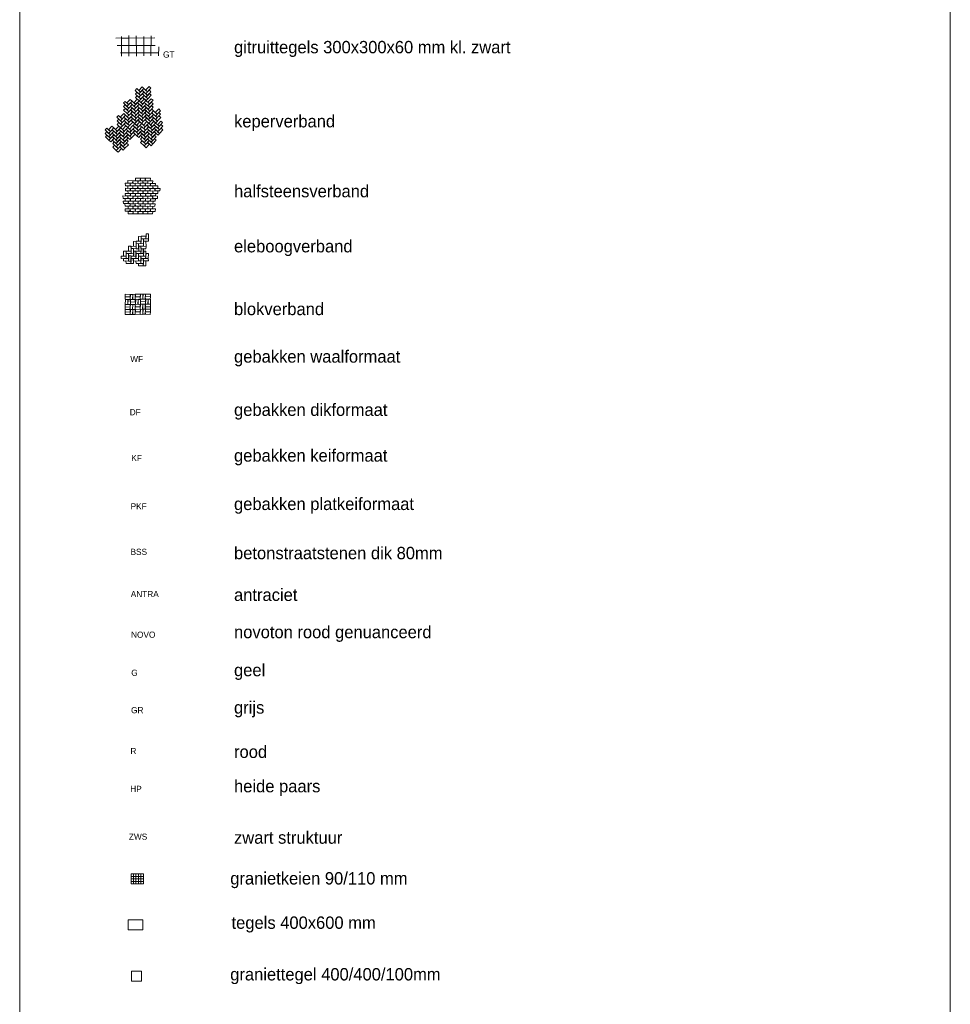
# Model space of a CAD drawing. Header units: millimetres. Extents: x -16321526 to -4431526, y 5084381 to 13484381.
# Tile 39 of 49: x -15805073 to -15428490, y 12246783 to 12645147. Entities that reach past the tile are written whole.
import ezdxf

# ---------------------------------------------------------------- set-up
doc = ezdxf.new("R2010")
doc.units = ezdxf.units.MM
for name, color, linetype, lineweight in [('N-AR-Bestrating', 7, 'Continuous', 0), ('N-DI-Kadertekening', 7, 'Continuous', 30), ('N-TE-Tekst', 7, 'Continuous', 0)]:
    doc.layers.add(name, color=color, linetype=linetype, lineweight=lineweight)
doc.styles.add('0.25 (1 200)', font='dgn032.shx', dxfattribs={"height": 0.5})
doc.styles.add('Styledgn003', font='dgn003.shx')

# ---------------------------------------------------------------- blocks, each defined once
blk = doc.blocks.new('AnonymousCell7')
at = {"layer": 'N-AR-Bestrating', "color": 7}
for p, q in [((-0.655, -0.393), (-0.658, 0.404)), ((-0.357, -0.395), (-0.358, 0.433)), ((-0.057, -0.391), (-0.062, 0.42)), ((0.238, -0.388), (0.239, 0.402)), ((0.532, -0.383), (0.545, 0.419)), ((-0.889, 0.333), (0.686, 0.338)), ((-0.837, 0.032), (0.697, 0.034)), ((-0.696, -0.262), (0.857, -0.263)), ((0.839, -0.387), (0.844, -0.02))]:
    blk.add_line(p, q, dxfattribs=at)
blk = doc.blocks.new('AnonymousCell10')
at = {"layer": 'N-AR-Bestrating', "color": 7, "flags": 128}
for points in [[(-0.264, 0.249), (-0.333, 0.172), (-0.187, 0.04), (-0.116, 0.108), (-0.264, 0.249)], [(-0.314, 0.039), (-0.259, 0.107), (-0.11, -0.036), (-0.183, -0.096), (-0.314, 0.039)], [(-0.116, 0.108), (-0.192, 0.178), (-0.05, 0.32), (0.014, 0.258), (-0.116, 0.108)], [(-0.11, -0.036), (-0.187, 0.04), (-0.045, 0.179), (0.021, 0.113), (-0.11, -0.036)], [(-0.099, -0.171), (-0.183, -0.096), (-0.042, 0.037), (0.035, -0.031), (-0.099, -0.171)], [(-0.045, 0.179), (0.014, 0.258), (0.164, 0.121), (0.106, 0.047), (-0.045, 0.179)], [(-0.042, 0.037), (0.021, 0.113), (0.173, -0.017), (0.105, -0.095), (-0.042, 0.037)], [(0.164, 0.121), (0.094, 0.185), (0.234, 0.333), (0.307, 0.259), (0.164, 0.121)], [(0.174, -0.157), (0.1, -0.095), (0.235, 0.055), (0.312, -0.019), (0.174, -0.157)], [(0.173, -0.017), (0.106, 0.047), (0.231, 0.193), (0.306, 0.128), (0.173, -0.017)], [(-0.316, -0.109), (-0.259, -0.043), (-0.099, -0.171), (-0.173, -0.25), (-0.316, -0.109)], [(-0.094, -0.31), (-0.173, -0.25), (-0.036, -0.096), (0.036, -0.165), (-0.094, -0.31)], [(-0.042, -0.09), (0.033, -0.033), (0.177, -0.157), (0.108, -0.235), (-0.042, -0.09)]]:
    blk.add_lwpolyline(points, dxfattribs=at)
blk = doc.blocks.new('AnonymousCell11')
at = {"layer": 'N-AR-Bestrating', "color": 7, "flags": 128}
for points in [[(-0.264, 0.246), (-0.328, 0.168), (-0.184, 0.031), (-0.113, 0.106), (-0.264, 0.246)], [(-0.318, 0.028), (-0.26, 0.105), (-0.11, -0.036), (-0.181, -0.102), (-0.318, 0.028)], [(-0.113, 0.106), (-0.187, 0.175), (-0.053, 0.321), (0.018, 0.252), (-0.113, 0.106)], [(-0.11, -0.036), (-0.184, 0.031), (-0.046, 0.182), (0.025, 0.11), (-0.11, -0.036)], [(-0.101, -0.176), (-0.181, -0.102), (-0.038, 0.041), (0.033, -0.03), (-0.101, -0.176)], [(-0.046, 0.182), (0.018, 0.252), (0.167, 0.118), (0.099, 0.043), (-0.046, 0.182)], [(-0.038, 0.041), (0.025, 0.11), (0.175, -0.027), (0.101, -0.093), (-0.038, 0.041)], [(0.167, 0.118), (0.091, 0.184), (0.233, 0.329), (0.303, 0.26), (0.167, 0.118)], [(0.181, -0.169), (0.097, -0.09), (0.241, 0.049), (0.313, -0.016), (0.181, -0.169)], [(0.175, -0.027), (0.099, 0.043), (0.235, 0.193), (0.308, 0.124), (0.175, -0.027)], [(-0.317, -0.115), (-0.254, -0.042), (-0.101, -0.176), (-0.171, -0.253), (-0.317, -0.115)], [(-0.097, -0.311), (-0.171, -0.253), (-0.035, -0.096), (0.034, -0.174), (-0.097, -0.311)], [(-0.04, -0.096), (0.03, -0.03), (0.181, -0.165), (0.107, -0.235), (-0.04, -0.096)]]:
    blk.add_lwpolyline(points, dxfattribs=at)
blk = doc.blocks.new('AnonymousCell12')
at = {"layer": 'N-AR-Bestrating', "color": 7, "flags": 128}
for points in [[(-0.259, 0.24), (-0.326, 0.169), (-0.18, 0.031), (-0.11, 0.105), (-0.259, 0.24)], [(-0.318, 0.025), (-0.251, 0.099), (-0.105, -0.04), (-0.174, -0.108), (-0.318, 0.025)], [(-0.11, 0.105), (-0.186, 0.171), (-0.042, 0.319), (0.023, 0.251), (-0.11, 0.105)], [(-0.105, -0.04), (-0.18, 0.031), (-0.041, 0.175), (0.032, 0.108), (-0.105, -0.04)], [(-0.094, -0.177), (-0.174, -0.108), (-0.035, 0.037), (0.036, -0.029), (-0.094, -0.177)], [(-0.041, 0.175), (0.023, 0.251), (0.178, 0.111), (0.103, 0.04), (-0.041, 0.175)], [(-0.035, 0.037), (0.032, 0.108), (0.179, -0.024), (0.11, -0.103), (-0.035, 0.037)], [(0.178, 0.111), (0.098, 0.183), (0.237, 0.328), (0.308, 0.256), (0.178, 0.111)], [(0.179, -0.024), (0.103, 0.04), (0.243, 0.189), (0.316, 0.12), (0.179, -0.024)], [(0.184, -0.162), (0.107, -0.099), (0.244, 0.049), (0.315, -0.022), (0.184, -0.162)], [(-0.311, -0.115), (-0.246, -0.044), (-0.094, -0.177), (-0.171, -0.251), (-0.311, -0.115)], [(-0.093, -0.32), (-0.171, -0.251), (-0.029, -0.102), (0.039, -0.169), (-0.093, -0.32)], [(-0.032, -0.101), (0.032, -0.028), (0.184, -0.162), (0.113, -0.239), (-0.032, -0.101)]]:
    blk.add_lwpolyline(points, dxfattribs=at)
blk = doc.blocks.new('AnonymousCell9')
at = {"layer": 'N-AR-Bestrating', "color": 7, "flags": 128}
for points in [[(-0.418, 0.883), (-0.488, 0.818), (-0.347, 0.676), (-0.274, 0.756), (-0.418, 0.883)], [(-0.265, 0.607), (-0.347, 0.676), (-0.199, 0.825), (-0.132, 0.76), (-0.265, 0.607)], [(-0.274, 0.756), (-0.343, 0.819), (-0.207, 0.963), (-0.132, 0.896), (-0.274, 0.756)], [(-0.199, 0.825), (-0.132, 0.896), (0.014, 0.761), (-0.058, 0.683), (-0.199, 0.825)], [(0.014, 0.761), (-0.068, 0.82), (0.067, 0.974), (0.152, 0.907), (0.014, 0.761)], [(0.015, 0.619), (-0.058, 0.683), (0.075, 0.835), (0.153, 0.767), (0.015, 0.619)], [(0.148, 0.902), (0.079, 0.831), (0.227, 0.697), (0.296, 0.763), (0.148, 0.902)], [(0.296, 0.763), (0.22, 0.839), (0.358, 0.975), (0.425, 0.915), (0.296, 0.763)], [(0.302, 0.622), (0.227, 0.697), (0.358, 0.842), (0.438, 0.775), (0.302, 0.622)], [(0.358, 0.842), (0.425, 0.915), (0.575, 0.778), (0.516, 0.705), (0.358, 0.842)], [(0.575, 0.778), (0.503, 0.847), (0.639, 0.987), (0.717, 0.928), (0.575, 0.778)], [(0.582, 0.64), (0.516, 0.705), (0.643, 0.852), (0.719, 0.783), (0.582, 0.64)], [(-0.482, 0.674), (-0.411, 0.751), (-0.265, 0.607), (-0.337, 0.537), (-0.482, 0.674)], [(-0.476, 0.533), (-0.407, 0.599), (-0.26, 0.465), (-0.329, 0.394), (-0.476, 0.533)], [(-0.26, 0.465), (-0.337, 0.537), (-0.2, 0.677), (-0.127, 0.617), (-0.26, 0.465)], [(-0.253, 0.327), (-0.329, 0.394), (-0.192, 0.547), (-0.124, 0.473), (-0.253, 0.327)], [(-0.2, 0.677), (-0.132, 0.76), (0.015, 0.619), (-0.049, 0.548), (-0.2, 0.677)], [(-0.193, 0.542), (-0.124, 0.614), (0.019, 0.476), (-0.05, 0.405), (-0.193, 0.542)], [(-0.127, 0.472), (-0.186, 0.402), (-0.043, 0.261), (0.027, 0.333), (-0.127, 0.472)], [(0.018, 0.478), (-0.053, 0.551), (0.082, 0.692), (0.15, 0.624), (0.018, 0.478)], [(0.027, 0.333), (-0.052, 0.403), (0.097, 0.558), (0.153, 0.478), (0.027, 0.333)], [(0.033, 0.197), (-0.043, 0.261), (0.093, 0.412), (0.165, 0.343), (0.033, 0.197)], [(0.087, 0.688), (0.156, 0.763), (0.302, 0.622), (0.233, 0.553), (0.087, 0.688)], [(0.093, 0.412), (0.153, 0.478), (0.313, 0.346), (0.244, 0.274), (0.093, 0.412)], [(0.098, 0.554), (0.155, 0.624), (0.309, 0.488), (0.234, 0.41), (0.098, 0.554)], [(0.309, 0.488), (0.233, 0.553), (0.364, 0.699), (0.448, 0.634), (0.309, 0.488)], [(0.313, 0.346), (0.233, 0.411), (0.371, 0.564), (0.447, 0.499), (0.313, 0.346)], [(0.313, 0.345), (0.234, 0.41), (0.37, 0.561), (0.447, 0.497), (0.313, 0.345)], [(0.312, 0.208), (0.244, 0.274), (0.375, 0.426), (0.447, 0.354), (0.312, 0.208)], [(0.364, 0.699), (0.438, 0.775), (0.582, 0.64), (0.517, 0.566), (0.364, 0.699)], [(0.372, 0.558), (0.439, 0.635), (0.589, 0.49), (0.515, 0.424), (0.372, 0.558)], [(0.588, 0.492), (0.513, 0.562), (0.649, 0.713), (0.724, 0.643), (0.588, 0.492)], [(-0.18, 0.262), (-0.12, 0.33), (0.033, 0.197), (-0.042, 0.119), (-0.18, 0.262)], [(-0.178, 0.123), (-0.111, 0.188), (0.038, 0.052), (-0.035, -0.016), (-0.178, 0.123)], [(0.038, 0.052), (-0.042, 0.119), (0.103, 0.271), (0.17, 0.207), (0.038, 0.052)], [(0.046, -0.088), (-0.035, -0.016), (0.102, 0.13), (0.175, 0.065), (0.046, -0.088)], [(0.119, -0.154), (0.047, -0.089), (0.178, 0.061), (0.255, -0.011), (0.119, -0.154)], [(0.099, 0.127), (0.173, 0.204), (0.317, 0.072), (0.253, -0.011), (0.099, 0.127)], [(0.103, 0.271), (0.165, 0.343), (0.312, 0.208), (0.245, 0.128), (0.103, 0.271)], [(0.32, 0.073), (0.24, 0.129), (0.379, 0.279), (0.453, 0.209), (0.32, 0.073)], [(0.398, -0.141), (0.323, -0.075), (0.463, 0.063), (0.542, 0), (0.398, -0.141)], [(0.681, -0.143), (0.612, -0.069), (0.747, 0.077), (0.815, 0.006), (0.681, -0.143)], [(0.749, -0.065), (0.815, 0.006), (0.968, -0.126), (0.905, -0.194), (0.749, -0.065)], [(0.968, -0.126), (0.887, -0.06), (1.029, 0.081), (1.101, 0.024), (0.968, -0.126)], [(-1.16, -0.197), (-1.23, -0.269), (-1.086, -0.412), (-1.013, -0.339), (-1.16, -0.197)], [(-1.221, -0.414), (-1.155, -0.336), (-1.008, -0.476), (-1.078, -0.552), (-1.221, -0.414)], [(-1.013, -0.339), (-1.088, -0.27), (-0.953, -0.124), (-0.876, -0.191), (-1.013, -0.339)], [(-1.008, -0.476), (-1.086, -0.412), (-0.942, -0.263), (-0.869, -0.328), (-1.008, -0.476)], [(-0.942, -0.263), (-0.876, -0.191), (-0.732, -0.327), (-0.796, -0.395), (-0.942, -0.263)], [(-0.939, -0.4), (-0.869, -0.328), (-0.725, -0.472), (-0.794, -0.542), (-0.939, -0.4)], [(-0.732, -0.327), (-0.809, -0.258), (-0.669, -0.114), (-0.594, -0.175), (-0.732, -0.327)], [(-0.725, -0.472), (-0.796, -0.395), (-0.661, -0.251), (-0.593, -0.317), (-0.725, -0.472)], [(-0.72, -0.605), (-0.796, -0.539), (-0.657, -0.392), (-0.588, -0.463), (-0.72, -0.605)], [(-0.598, -0.177), (-0.659, -0.254), (-0.513, -0.393), (-0.449, -0.323), (-0.598, -0.177)], [(-0.655, -0.396), (-0.589, -0.318), (-0.445, -0.458), (-0.507, -0.532), (-0.655, -0.396)], [(-0.449, -0.323), (-0.521, -0.252), (-0.385, -0.103), (-0.311, -0.169), (-0.449, -0.323)], [(-0.445, -0.458), (-0.513, -0.393), (-0.38, -0.245), (-0.304, -0.307), (-0.445, -0.458)], [(-0.434, -0.599), (-0.507, -0.532), (-0.373, -0.387), (-0.299, -0.451), (-0.434, -0.599)], [(-0.38, -0.245), (-0.311, -0.169), (-0.166, -0.31), (-0.231, -0.373), (-0.38, -0.245)], [(-0.373, -0.387), (-0.304, -0.307), (-0.161, -0.448), (-0.224, -0.522), (-0.373, -0.387)], [(-0.166, -0.31), (-0.237, -0.236), (-0.103, -0.094), (-0.026, -0.155), (-0.166, -0.31)], [(-0.161, -0.448), (-0.231, -0.373), (-0.099, -0.237), (-0.021, -0.3), (-0.161, -0.448)], [(-0.155, -0.593), (-0.227, -0.526), (-0.096, -0.375), (-0.014, -0.441), (-0.155, -0.593)], [(-0.026, -0.018), (-0.096, -0.092), (0.045, -0.232), (0.119, -0.154), (-0.026, -0.018)], [(-0.09, -0.236), (-0.025, -0.153), (0.124, -0.294), (0.05, -0.365), (-0.09, -0.236)], [(-0.083, -0.372), (-0.019, -0.302), (0.125, -0.438), (0.061, -0.509), (-0.083, -0.372)], [(0.124, -0.294), (0.045, -0.232), (0.184, -0.088), (0.264, -0.148), (0.124, -0.294)], [(0.125, -0.438), (0.05, -0.365), (0.195, -0.228), (0.266, -0.29), (0.125, -0.438)], [(0.14, -0.575), (0.061, -0.509), (0.196, -0.354), (0.264, -0.428), (0.14, -0.575)], [(0.184, -0.088), (0.255, -0.011), (0.398, -0.141), (0.338, -0.218), (0.184, -0.088)], [(0.195, -0.228), (0.264, -0.148), (0.406, -0.287), (0.345, -0.362), (0.195, -0.228)], [(0.195, -0.356), (0.266, -0.295), (0.408, -0.427), (0.348, -0.498), (0.195, -0.356)], [(0.406, -0.287), (0.338, -0.218), (0.463, -0.072), (0.541, -0.136), (0.406, -0.287)], [(0.407, -0.428), (0.343, -0.356), (0.471, -0.215), (0.547, -0.281), (0.407, -0.428)], [(0.414, -0.569), (0.343, -0.498), (0.477, -0.35), (0.55, -0.423), (0.414, -0.569)], [(0.538, -0.002), (0.468, -0.074), (0.614, -0.207), (0.681, -0.143), (0.538, -0.002)], [(0.474, -0.217), (0.542, -0.141), (0.695, -0.279), (0.627, -0.348), (0.474, -0.217)], [(0.479, -0.353), (0.547, -0.284), (0.698, -0.422), (0.626, -0.488), (0.479, -0.353)], [(0.695, -0.279), (0.614, -0.207), (0.749, -0.065), (0.828, -0.13), (0.695, -0.279)], [(0.7, -0.562), (0.625, -0.488), (0.762, -0.342), (0.831, -0.409), (0.7, -0.562)], [(0.703, -0.562), (0.626, -0.488), (0.763, -0.348), (0.835, -0.41), (0.703, -0.562)], [(0.698, -0.422), (0.627, -0.348), (0.756, -0.207), (0.84, -0.266), (0.698, -0.422)], [(0.756, -0.207), (0.828, -0.13), (0.973, -0.269), (0.902, -0.341), (0.756, -0.207)], [(0.76, -0.347), (0.832, -0.266), (0.97, -0.414), (0.916, -0.479), (0.76, -0.347)], [(0.97, -0.412), (0.898, -0.346), (1.037, -0.195), (1.111, -0.264), (0.97, -0.412)], [(0.973, -0.269), (0.905, -0.194), (1.034, -0.051), (1.109, -0.118), (0.973, -0.269)], [(-1.215, -0.554), (-1.152, -0.481), (-1.006, -0.617), (-1.074, -0.691), (-1.215, -0.554)], [(-1.006, -0.617), (-1.078, -0.552), (-0.939, -0.4), (-0.864, -0.469), (-1.006, -0.617)], [(-0.993, -0.756), (-1.074, -0.691), (-0.934, -0.535), (-0.866, -0.608), (-0.993, -0.756)], [(-0.934, -0.54), (-0.867, -0.471), (-0.72, -0.607), (-0.79, -0.678), (-0.934, -0.54)], [(-0.866, -0.609), (-0.928, -0.689), (-0.781, -0.821), (-0.715, -0.752), (-0.866, -0.609)], [(-0.919, -0.826), (-0.86, -0.752), (-0.713, -0.884), (-0.78, -0.961), (-0.919, -0.826)], [(-0.715, -0.752), (-0.791, -0.682), (-0.65, -0.533), (-0.583, -0.603), (-0.715, -0.752)], [(-0.713, -0.884), (-0.781, -0.821), (-0.654, -0.674), (-0.573, -0.742), (-0.713, -0.884)], [(-0.654, -0.674), (-0.583, -0.603), (-0.431, -0.742), (-0.501, -0.812), (-0.654, -0.674)], [(-0.649, -0.536), (-0.588, -0.463), (-0.434, -0.599), (-0.509, -0.67), (-0.649, -0.536)], [(-0.636, -0.815), (-0.573, -0.742), (-0.43, -0.875), (-0.493, -0.949), (-0.636, -0.815)], [(-0.429, -0.748), (-0.509, -0.67), (-0.37, -0.527), (-0.3, -0.594), (-0.429, -0.748)], [(-0.431, -0.742), (-0.508, -0.67), (-0.371, -0.527), (-0.3, -0.593), (-0.431, -0.742)], [(-0.43, -0.875), (-0.501, -0.812), (-0.364, -0.662), (-0.293, -0.733), (-0.43, -0.875)], [(-0.372, -0.53), (-0.303, -0.451), (-0.153, -0.594), (-0.224, -0.658), (-0.372, -0.53)], [(0.261, -0.431), (0.203, -0.504), (0.348, -0.64), (0.414, -0.569), (0.261, -0.431)], [(0.205, -0.646), (0.269, -0.57), (0.415, -0.709), (0.353, -0.784), (0.205, -0.646)], [(0.208, -0.787), (0.278, -0.715), (0.425, -0.848), (0.358, -0.917), (0.208, -0.787)], [(0.415, -0.709), (0.348, -0.64), (0.483, -0.496), (0.556, -0.561), (0.415, -0.709)], [(0.425, -0.848), (0.353, -0.784), (0.489, -0.637), (0.56, -0.705), (0.425, -0.848)], [(0.429, -0.991), (0.358, -0.917), (0.496, -0.776), (0.568, -0.841), (0.429, -0.991)], [(0.483, -0.496), (0.55, -0.423), (0.7, -0.562), (0.63, -0.628), (0.483, -0.496)], [(0.489, -0.637), (0.556, -0.561), (0.706, -0.7), (0.639, -0.769), (0.489, -0.637)], [(0.493, -0.778), (0.562, -0.705), (0.708, -0.838), (0.642, -0.91), (0.493, -0.778)], [(0.707, -0.835), (0.628, -0.768), (0.768, -0.628), (0.844, -0.693), (0.707, -0.835)], [(0.706, -0.7), (0.63, -0.628), (0.763, -0.485), (0.839, -0.548), (0.706, -0.7)], [(-0.918, -0.965), (-0.853, -0.894), (-0.702, -1.03), (-0.775, -1.101), (-0.918, -0.965)], [(-0.702, -1.03), (-0.78, -0.961), (-0.636, -0.815), (-0.572, -0.883), (-0.702, -1.03)], [(-0.699, -1.168), (-0.775, -1.101), (-0.634, -0.955), (-0.565, -1.023), (-0.699, -1.168)], [(-0.636, -0.957), (-0.572, -0.885), (-0.426, -1.017), (-0.491, -1.096), (-0.636, -0.957)], [(-0.424, -1.016), (-0.502, -0.948), (-0.356, -0.806), (-0.284, -0.874), (-0.424, -1.016)]]:
    blk.add_lwpolyline(points, dxfattribs=at)
at = {"color": 7, "linetype": 'Continuous'}
for name, p in [('AnonymousCell11', (0.322, 1.151)), ('AnonymousCell10', (0.712, 0.243)), ('AnonymousCell12', (-0.426, 0.068))]:
    blk.add_blockref(name, p, dxfattribs=at)

msp = doc.modelspace()

# ---------------------------------------------------------------- linework, layer by layer
at = {"layer": 'N-AR-Bestrating', "color": 7}
for p, q in [((-15760024, 12299505), (-15755010, 12299509)), ((-15760024, 12299505), (-15760020, 12295501)), ((-15760023, 12298507), (-15755009, 12298512)), ((-15760016, 12297517), (-15755015, 12297522)), ((-15759027, 12299505), (-15759023, 12295502)), ((-15758016, 12299521), (-15758012, 12295503)), ((-15757011, 12299515), (-15757015, 12295518)), ((-15756021, 12299508), (-15756025, 12295512)), ((-15755010, 12299509), (-15755013, 12295513)), ((-15760020, 12295501), (-15755013, 12295513)), ((-15760015, 12296520), (-15755014, 12296510))]:
    msp.add_line(p, q, dxfattribs=at)
at = {"layer": 'N-AR-Bestrating', "color": 7, "flags": 128}
for points in [[(-15763848, 12634694), (-15760849, 12634689), (-15760859, 12637702), (-15763844, 12637707), (-15763848, 12634694)], [(-15758210, 12579990), (-15758268, 12581043), (-15756210, 12581010), (-15756308, 12580025), (-15758210, 12579990)], [(-15756194, 12579985), (-15756253, 12581038), (-15754194, 12581006), (-15754292, 12580020), (-15756194, 12579985)], [(-15754178, 12579980), (-15754237, 12581033), (-15752178, 12581001), (-15752276, 12580015), (-15754178, 12579980)], [(-15762302, 12577940), (-15762361, 12578993), (-15760302, 12578961), (-15760400, 12577975), (-15762302, 12577940)], [(-15762264, 12575883), (-15762322, 12576936), (-15760263, 12576903), (-15760362, 12575918), (-15762264, 12575883)], [(-15761271, 12578975), (-15761330, 12580027), (-15759271, 12579995), (-15759369, 12579010), (-15761271, 12578975)], [(-15761253, 12576896), (-15761312, 12577948), (-15759253, 12577916), (-15759352, 12576931), (-15761253, 12576896)], [(-15760282, 12575842), (-15760341, 12576895), (-15758282, 12576862), (-15758380, 12575877), (-15760282, 12575842)], [(-15760279, 12577914), (-15760337, 12578967), (-15758278, 12578935), (-15758377, 12577950), (-15760279, 12577914)], [(-15759237, 12576877), (-15759296, 12577929), (-15757237, 12577897), (-15757335, 12576912), (-15759237, 12576877)], [(-15759177, 12578936), (-15759235, 12579989), (-15757176, 12579956), (-15757275, 12578971), (-15759177, 12578936)], [(-15758288, 12575844), (-15758346, 12576896), (-15756288, 12576864), (-15756386, 12575879), (-15758288, 12575844)], [(-15758277, 12577909), (-15758336, 12578962), (-15756277, 12578930), (-15756375, 12577944), (-15758277, 12577909)], [(-15757186, 12576880), (-15757245, 12577932), (-15755186, 12577900), (-15755284, 12576915), (-15757186, 12576880)], [(-15757175, 12578931), (-15757234, 12579983), (-15755175, 12579951), (-15755273, 12578966), (-15757175, 12578931)], [(-15756265, 12575846), (-15756324, 12576899), (-15754265, 12576866), (-15754363, 12575881), (-15756265, 12575846)], [(-15756226, 12577926), (-15756285, 12578979), (-15754226, 12578947), (-15754324, 12577961), (-15756226, 12577926)], [(-15755177, 12576882), (-15755236, 12577934), (-15753177, 12577902), (-15753276, 12576917), (-15755177, 12576882)], [(-15755174, 12578954), (-15755233, 12580007), (-15753174, 12579974), (-15753272, 12578989), (-15755174, 12578954)], [(-15754263, 12575841), (-15754322, 12576893), (-15752263, 12576861), (-15752361, 12575876), (-15754263, 12575841)], [(-15754182, 12577908), (-15754240, 12578961), (-15752181, 12578928), (-15752280, 12577943), (-15754182, 12577908)], [(-15753178, 12578913), (-15753237, 12579966), (-15751178, 12579934), (-15751277, 12578948), (-15753178, 12578913)], [(-15753133, 12576863), (-15753192, 12577916), (-15751133, 12577884), (-15751231, 12576898), (-15753133, 12576863)], [(-15752261, 12575822), (-15752320, 12576874), (-15750261, 12576842), (-15750359, 12575857), (-15752261, 12575822)], [(-15752144, 12577868), (-15752203, 12578921), (-15750144, 12578889), (-15750242, 12577903), (-15752144, 12577868)], [(-15751124, 12576851), (-15751183, 12577904), (-15749124, 12577871), (-15749222, 12576886), (-15751124, 12576851)], [(-15750267, 12575852), (-15750326, 12576904), (-15748267, 12576872), (-15748366, 12575887), (-15750267, 12575852)], [(-15763256, 12572792), (-15763315, 12573844), (-15761256, 12573812), (-15761354, 12572827), (-15763256, 12572792)], [(-15762335, 12571758), (-15762394, 12572811), (-15760335, 12572778), (-15760433, 12571793), (-15762335, 12571758)], [(-15762296, 12573824), (-15762354, 12574877), (-15760296, 12574845), (-15760394, 12573859), (-15762296, 12573824)], [(-15761204, 12572766), (-15761263, 12573819), (-15759204, 12573787), (-15759303, 12572801), (-15761204, 12572766)], [(-15761186, 12574825), (-15761245, 12575877), (-15759186, 12575845), (-15759284, 12574860), (-15761186, 12574825)], [(-15760240, 12571705), (-15760299, 12572758), (-15758240, 12572726), (-15758338, 12571740), (-15760240, 12571705)], [(-15760230, 12573799), (-15760289, 12574852), (-15758230, 12574820), (-15758328, 12573834), (-15760230, 12573799)], [(-15759202, 12572719), (-15759260, 12573771), (-15757201, 12573739), (-15757300, 12572754), (-15759202, 12572719)], [(-15759170, 12574820), (-15759229, 12575872), (-15757170, 12575840), (-15757269, 12574855), (-15759170, 12574820)], [(-15758190, 12571737), (-15758248, 12572789), (-15756190, 12572757), (-15756288, 12571772), (-15758190, 12571737)], [(-15758143, 12573782), (-15758202, 12574834), (-15756143, 12574802), (-15756241, 12573817), (-15758143, 12573782)], [(-15757201, 12572742), (-15757259, 12573794), (-15755200, 12573762), (-15755299, 12572777), (-15757201, 12572742)], [(-15757168, 12574801), (-15757227, 12575853), (-15755168, 12575821), (-15755267, 12574836), (-15757168, 12574801)], [(-15756159, 12571704), (-15756218, 12572756), (-15754159, 12572724), (-15754257, 12571739), (-15756159, 12571704)], [(-15756085, 12573764), (-15756143, 12574816), (-15754084, 12574784), (-15754183, 12573799), (-15756085, 12573764)], [(-15755174, 12574802), (-15755233, 12575855), (-15753174, 12575823), (-15753272, 12574837), (-15755174, 12574802)], [(-15755170, 12572723), (-15755229, 12573776), (-15753170, 12573743), (-15753269, 12572758), (-15755170, 12572723)], [(-15754157, 12571684), (-15754216, 12572737), (-15752157, 12572705), (-15752255, 12571719), (-15754157, 12571684)], [(-15754069, 12573759), (-15754127, 12574811), (-15752068, 12574779), (-15752167, 12573794), (-15754069, 12573759)], [(-15753197, 12572717), (-15753256, 12573770), (-15751197, 12573737), (-15751295, 12572752), (-15753197, 12572717)], [(-15753151, 12574805), (-15753210, 12575857), (-15751151, 12575825), (-15751249, 12574840), (-15753151, 12574805)], [(-15752134, 12571659), (-15752192, 12572711), (-15750134, 12572679), (-15750232, 12571694), (-15752134, 12571659)], [(-15752012, 12573825), (-15752071, 12574878), (-15750012, 12574846), (-15750110, 12573861), (-15752012, 12573825)], [(-15751253, 12572767), (-15751312, 12573820), (-15749253, 12573788), (-15749351, 12572802), (-15751253, 12572767)], [(-15751107, 12574800), (-15751166, 12575853), (-15749107, 12575821), (-15749205, 12574835), (-15751107, 12574800)], [(-15763104, 12570723), (-15763163, 12571775), (-15761104, 12571743), (-15761202, 12570758), (-15763104, 12570723)], [(-15762410, 12569698), (-15762468, 12570751), (-15760409, 12570719), (-15760508, 12569733), (-15762410, 12569698)], [(-15762378, 12567620), (-15762436, 12568672), (-15760377, 12568640), (-15760476, 12567655), (-15762378, 12567620)], [(-15761162, 12568630), (-15761221, 12569682), (-15759162, 12569650), (-15759261, 12568665), (-15761162, 12568630)], [(-15761109, 12570696), (-15761168, 12571749), (-15759109, 12571716), (-15759207, 12570731), (-15761109, 12570696)], [(-15760315, 12569646), (-15760374, 12570698), (-15758315, 12570666), (-15758413, 12569681), (-15760315, 12569646)], [(-15760248, 12567603), (-15760307, 12568656), (-15758248, 12568623), (-15758347, 12567638), (-15760248, 12567603)], [(-15759175, 12568638), (-15759234, 12569691), (-15757175, 12569659), (-15757273, 12568673), (-15759175, 12568638)], [(-15759100, 12570698), (-15759159, 12571751), (-15757100, 12571718), (-15757199, 12570733), (-15759100, 12570698)], [(-15758264, 12569677), (-15758323, 12570729), (-15756264, 12570697), (-15756363, 12569712), (-15758264, 12569677)], [(-15758233, 12567598), (-15758291, 12568651), (-15756232, 12568618), (-15756331, 12567633), (-15758233, 12567598)], [(-15757194, 12568611), (-15757253, 12569664), (-15755194, 12569632), (-15755292, 12568646), (-15757194, 12568611)], [(-15757119, 12570671), (-15757178, 12571724), (-15755119, 12571691), (-15755218, 12570706), (-15757119, 12570671)], [(-15756234, 12569644), (-15756292, 12570697), (-15754234, 12570664), (-15754332, 12569679), (-15756234, 12569644)], [(-15756202, 12567565), (-15756261, 12568618), (-15754202, 12568586), (-15754300, 12567600), (-15756202, 12567565)], [(-15755185, 12568585), (-15755243, 12569638), (-15753185, 12569605), (-15753283, 12568620), (-15755185, 12568585)], [(-15755110, 12570645), (-15755169, 12571697), (-15753110, 12571665), (-15753208, 12570680), (-15755110, 12570645)], [(-15754232, 12569625), (-15754290, 12570677), (-15752232, 12570645), (-15752330, 12569660), (-15754232, 12569625)], [(-15754200, 12567546), (-15754259, 12568598), (-15752200, 12568566), (-15752298, 12567581), (-15754200, 12567546)], [(-15753170, 12568608), (-15753228, 12569661), (-15751169, 12569629), (-15751268, 12568643), (-15753170, 12568608)], [(-15753116, 12570675), (-15753175, 12571727), (-15751116, 12571695), (-15751215, 12570710), (-15753116, 12570675)], [(-15752273, 12569633), (-15752331, 12570685), (-15750273, 12570653), (-15750371, 12569668), (-15752273, 12569633)], [(-15752121, 12567564), (-15752180, 12568616), (-15750121, 12568584), (-15750219, 12567599), (-15752121, 12567564)], [(-15761152, 12566557), (-15761210, 12567610), (-15759152, 12567578), (-15759250, 12566592), (-15761152, 12566557)], [(-15759143, 12566559), (-15759202, 12567612), (-15757143, 12567580), (-15757241, 12566595), (-15759143, 12566559)], [(-15757162, 12566533), (-15757221, 12567585), (-15755162, 12567553), (-15755260, 12566568), (-15757162, 12566533)], [(-15755154, 12566535), (-15755212, 12567587), (-15753153, 12567555), (-15753252, 12566570), (-15755154, 12566535)], [(-15753195, 12566571), (-15753254, 12567623), (-15751195, 12567591), (-15751293, 12566606), (-15753195, 12566571)], [(-15755934, 12555477), (-15756975, 12555531), (-15756976, 12557469), (-15755966, 12557541), (-15755934, 12555477)], [(-15754971, 12554472), (-15756034, 12554562), (-15755970, 12556452), (-15754974, 12556524), (-15754971, 12554472)], [(-15755908, 12556517), (-15755967, 12557570), (-15753908, 12557537), (-15754006, 12556552), (-15755908, 12556517)], [(-15754940, 12555591), (-15754946, 12556510), (-15752950, 12556469), (-15752958, 12555521), (-15754940, 12555591)], [(-15752950, 12556469), (-15754006, 12556552), (-15753872, 12558500), (-15752926, 12558549), (-15752950, 12556469)], [(-15759983, 12551476), (-15761016, 12551495), (-15760976, 12553491), (-15760008, 12553548), (-15759983, 12551476)], [(-15760042, 12553497), (-15759929, 12552531), (-15757912, 12552498), (-15757982, 12553380), (-15760042, 12553497)], [(-15758921, 12550445), (-15759991, 12550556), (-15759964, 12552523), (-15759051, 12552508), (-15758921, 12550445)], [(-15757982, 12553380), (-15758974, 12553471), (-15759032, 12555465), (-15757994, 12555523), (-15757982, 12553380)], [(-15758972, 12551491), (-15759023, 12552523), (-15756922, 12552491), (-15756922, 12551508), (-15758972, 12551491)], [(-15757964, 12554484), (-15757994, 12555523), (-15755934, 12555477), (-15756034, 12554562), (-15757964, 12554484)], [(-15756922, 12552491), (-15757912, 12552498), (-15757964, 12554484), (-15756982, 12554541), (-15756922, 12552491)], [(-15756986, 12553452), (-15756982, 12554541), (-15754971, 12554472), (-15754922, 12553512), (-15756986, 12553452)], [(-15755960, 12551501), (-15756922, 12551508), (-15756986, 12553452), (-15755984, 12553545), (-15755960, 12551501)], [(-15754870, 12550528), (-15756050, 12550467), (-15755954, 12552506), (-15755020, 12552498), (-15754870, 12550528)], [(-15754905, 12550520), (-15756043, 12550474), (-15755968, 12552505), (-15755042, 12552547), (-15754905, 12550520)], [(-15755967, 12552491), (-15756033, 12553537), (-15753895, 12553442), (-15754008, 12552499), (-15755967, 12552491)], [(-15753930, 12553420), (-15754942, 12553476), (-15754965, 12555463), (-15753999, 12555576), (-15753930, 12553420)], [(-15764014, 12549505), (-15764042, 12548536), (-15762017, 12548453), (-15761977, 12549494), (-15764014, 12549505)], [(-15763030, 12547568), (-15763024, 12548572), (-15760971, 12548476), (-15760977, 12547472), (-15763030, 12547568)], [(-15761977, 12549494), (-15763003, 12549521), (-15763019, 12551515), (-15761964, 12551489), (-15761977, 12549494)], [(-15760971, 12548476), (-15762017, 12548453), (-15761964, 12550534), (-15761024, 12550576), (-15760971, 12548476)], [(-15761964, 12550534), (-15761964, 12551489), (-15759983, 12551476), (-15759991, 12550556), (-15761964, 12550534)], [(-15761030, 12549557), (-15761024, 12550576), (-15758921, 12550445), (-15758970, 12549483), (-15761030, 12549557)], [(-15760016, 12547493), (-15760977, 12547472), (-15761030, 12549557), (-15760005, 12549559), (-15760016, 12547493)], [(-15759005, 12546568), (-15760050, 12546474), (-15760090, 12548644), (-15759098, 12548539), (-15759005, 12546568)], [(-15760061, 12548574), (-15760011, 12549537), (-15757981, 12549533), (-15758037, 12548534), (-15760061, 12548574)], [(-15759076, 12548518), (-15758976, 12547495), (-15757010, 12547524), (-15757003, 12548472), (-15759076, 12548518)], [(-15758003, 12549553), (-15759034, 12549502), (-15758994, 12551526), (-15758046, 12551519), (-15758003, 12549553)], [(-15757990, 12550565), (-15758046, 12551519), (-15755960, 12551501), (-15756050, 12550467), (-15757990, 12550565)], [(-15757003, 12548472), (-15758036, 12548492), (-15758026, 12550586), (-15757048, 12550494), (-15757003, 12548472)], [(-15757061, 12549496), (-15757048, 12550494), (-15754905, 12550520), (-15754990, 12549549), (-15757061, 12549496)], [(-15756049, 12547531), (-15757010, 12547524), (-15757061, 12549496), (-15756015, 12549520), (-15756049, 12547531)], [(-15754994, 12546536), (-15756026, 12546499), (-15755965, 12548545), (-15755045, 12548508), (-15754994, 12546536)], [(-15755965, 12548545), (-15756015, 12549520), (-15754070, 12549527), (-15754047, 12548509), (-15755965, 12548545)], [(-15754070, 12549527), (-15754990, 12549549), (-15755040, 12551507), (-15754014, 12551481), (-15754070, 12549527)], [(-15755009, 12547533), (-15755036, 12548459), (-15753113, 12548473), (-15752993, 12547528), (-15755009, 12547533)], [(-15753099, 12548502), (-15754103, 12548480), (-15753923, 12550549), (-15752982, 12550549), (-15753099, 12548502)], [(-15762025, 12546550), (-15762061, 12547540), (-15760016, 12547493), (-15760050, 12546474), (-15762025, 12546550)], [(-15757965, 12546555), (-15758050, 12547508), (-15756049, 12547531), (-15756026, 12546499), (-15757965, 12546555)], [(-15757022, 12545515), (-15757016, 12546520), (-15754994, 12546536), (-15755049, 12545524), (-15757022, 12545515)], [(-15754038, 12545539), (-15755049, 12545524), (-15755003, 12547569), (-15754032, 12547512), (-15754038, 12545539)], [(-15762339, 12532016), (-15762375, 12533005), (-15760323, 12532952), (-15760364, 12531925), (-15762339, 12532016)], [(-15762341, 12533041), (-15762363, 12534031), (-15760325, 12533977), (-15760359, 12532958), (-15762341, 12533041)], [(-15759353, 12531926), (-15760408, 12532009), (-15760268, 12533964), (-15759314, 12534007), (-15759353, 12531926)], [(-15758371, 12531969), (-15759426, 12532052), (-15759278, 12534000), (-15758339, 12534042), (-15758371, 12531969)], [(-15758295, 12532091), (-15758324, 12533074), (-15756286, 12533020), (-15756320, 12532001), (-15758295, 12532091)], [(-15758240, 12533104), (-15758276, 12534093), (-15756224, 12534040), (-15756272, 12533020), (-15758240, 12533104)], [(-15755260, 12532038), (-15756316, 12532121), (-15756168, 12534069), (-15755228, 12534111), (-15755260, 12532038)], [(-15754242, 12532061), (-15755298, 12532158), (-15755157, 12534099), (-15754210, 12534148), (-15754242, 12532061)], [(-15754222, 12532097), (-15754251, 12533093), (-15752205, 12533032), (-15752247, 12532020), (-15754222, 12532097)], [(-15754181, 12533151), (-15754217, 12534141), (-15752172, 12534080), (-15752206, 12533061), (-15754181, 12533151)], [(-15761366, 12529880), (-15762428, 12529970), (-15762281, 12531918), (-15761334, 12531967), (-15761366, 12529880)], [(-15762364, 12528953), (-15762400, 12529942), (-15760347, 12529889), (-15760388, 12528862), (-15762364, 12528953)], [(-15762362, 12527927), (-15762398, 12528917), (-15760353, 12528856), (-15760394, 12527844), (-15762362, 12527927)], [(-15760298, 12529883), (-15761353, 12529965), (-15761213, 12531921), (-15760266, 12531956), (-15760298, 12529883)], [(-15759375, 12527838), (-15760438, 12527927), (-15760290, 12529876), (-15759351, 12529918), (-15759375, 12527838)], [(-15760301, 12530993), (-15760330, 12531976), (-15758285, 12531929), (-15758326, 12530902), (-15760301, 12530993)], [(-15760215, 12529969), (-15760251, 12530959), (-15758205, 12530898), (-15758239, 12529879), (-15760215, 12529969)], [(-15758400, 12527874), (-15759449, 12527964), (-15759315, 12529912), (-15758361, 12529954), (-15758400, 12527874)], [(-15758325, 12527995), (-15758354, 12528992), (-15756309, 12528931), (-15756343, 12527912), (-15758325, 12527995)], [(-15758270, 12529022), (-15758299, 12530005), (-15756261, 12529951), (-15756295, 12528932), (-15758270, 12529022)], [(-15757145, 12529952), (-15758200, 12530035), (-15758060, 12531990), (-15757113, 12532026), (-15757145, 12529952)], [(-15756168, 12529903), (-15757216, 12529993), (-15757075, 12531934), (-15756129, 12531984), (-15756168, 12529903)], [(-15755290, 12527942), (-15756338, 12528032), (-15756205, 12529980), (-15755251, 12530023), (-15755290, 12527942)], [(-15756123, 12531093), (-15756159, 12532082), (-15754114, 12532021), (-15754155, 12531009), (-15756123, 12531093)], [(-15756129, 12530074), (-15756151, 12531064), (-15754113, 12531010), (-15754147, 12529991), (-15756129, 12530074)], [(-15754272, 12527979), (-15755328, 12528062), (-15755180, 12530010), (-15754233, 12530059), (-15754272, 12527979)], [(-15753149, 12529991), (-15754198, 12530081), (-15754057, 12532022), (-15753111, 12532072), (-15753149, 12529991)], [(-15754166, 12527989), (-15754195, 12528971), (-15752150, 12528924), (-15752191, 12527898), (-15754166, 12527989)], [(-15754160, 12528993), (-15754189, 12529990), (-15752144, 12529929), (-15752185, 12528916), (-15754160, 12528993)], [(-15752159, 12529985), (-15753222, 12530075), (-15753074, 12532023), (-15752128, 12532072), (-15752159, 12529985)], [(-15762338, 12525898), (-15762374, 12526887), (-15760322, 12526834), (-15760363, 12525807), (-15762338, 12525898)], [(-15762340, 12526923), (-15762362, 12527913), (-15760324, 12527859), (-15760358, 12526840), (-15762340, 12526923)], [(-15759352, 12525808), (-15760407, 12525891), (-15760267, 12527846), (-15759313, 12527889), (-15759352, 12525808)], [(-15758369, 12525851), (-15759425, 12525934), (-15759277, 12527882), (-15758338, 12527924), (-15758369, 12525851)], [(-15758294, 12525973), (-15758323, 12526956), (-15756285, 12526902), (-15756319, 12525883), (-15758294, 12525973)], [(-15758239, 12526986), (-15758275, 12527975), (-15756223, 12527922), (-15756271, 12526902), (-15758239, 12526986)], [(-15755259, 12525920), (-15756315, 12526003), (-15756167, 12527951), (-15755227, 12527993), (-15755259, 12525920)], [(-15754241, 12525943), (-15755297, 12526040), (-15755156, 12527981), (-15754209, 12528030), (-15754241, 12525943)], [(-15754221, 12525979), (-15754250, 12526975), (-15752204, 12526914), (-15752246, 12525902), (-15754221, 12525979)], [(-15754180, 12527033), (-15754216, 12528023), (-15752171, 12527962), (-15752205, 12526943), (-15754180, 12527033)], [(-15755206, 12276928), (-15755206, 12280928), (-15761206, 12280928), (-15761206, 12276928), (-15755206, 12276928)], [(-15759809, 12260158), (-15755799, 12260155), (-15755823, 12256151), (-15759819, 12256155), (-15759809, 12260158)]]:
    msp.add_lwpolyline(points, dxfattribs=at)
at = {"layer": 'N-DI-Kadertekening', "lineweight": 13, "flags": 128}
msp.add_lwpolyline([(-15805070, 12844699), (-15428490, 12844698), (-15428493, 11610454), (-15805073, 11610455), (-15805070, 12844699)], dxfattribs=at)

# ---------------------------------------------------------------- block references
at = {"color": 7, "linetype": 'Continuous', "xscale": 10000, "yscale": 10000, "zscale": 10000}
for name, p in [('AnonymousCell7', (-15757270, 12634365)), ('AnonymousCell9', (-15758244, 12603273))]:
    msp.add_blockref(name, p, dxfattribs=at)

# ---------------------------------------------------------------- texts
at = {"layer": 'N-AR-Bestrating', "attachment_point": 7, "line_spacing_factor": 0.8, "style": 'Styledgn003'}
for s, insert, char_height, rotation in [('{\\Fdgn000|c0;\\C256;GT}', (-15747065, 12629770), 2499.06, 0.05454), ('{\\Fdgn000|c0;\\C256;WF }', (-15760324, 12506636), 2500.02, 0.05508), ('{\\Fdgn000|c0;\\C256;DF}', (-15760540, 12485088), 2500.02, 0.05508), ('{\\Fdgn000|c0;\\C256;KF}', (-15759897, 12466578), 2500.02, 0.05508), ('{\\Fdgn000|c0;\\C256;PKF}', (-15760178, 12447002), 2500.02, 0.05508), ('{\\Fdgn000|c0;\\C256;BSS}', (-15760208, 12428555), 2500.02, 0.05508), ('{\\Fdgn000|c0;\\C256;ANTRA}', (-15760128, 12411526), 2500.02, 0.05508), ('{\\Fdgn000|c0;\\C256;NOVO}', (-15760004, 12395035), 2500.02, 0.05508), ('{\\Fdgn000|c0;\\C256;G}', (-15759925, 12379639), 2500.02, 0.05508), ('{\\Fdgn000|c0;\\C256;GR}', (-15760007, 12364508), 2500.02, 0.05508), ('{\\Fdgn000|c0;\\C256;R}', (-15760267, 12348028), 2500.02, 0.05508), ('{\\Fdgn000|c0;\\C256;HP}', (-15760323, 12332679), 2500.02, 0.05508), ('{\\Fdgn000|c0;\\C256;ZWS}', (-15760878, 12313308), 2500.02, 0.05508)]:
    msp.add_mtext(s, dxfattribs=dict(at, insert=insert, char_height=char_height, rotation=rotation))
at = {"layer": 'N-TE-Tekst', "char_height": 5000, "attachment_point": 7, "line_spacing_factor": 0.8, "style": '0.25 (1 200)'}
for s, insert, rotation in [('{\\Fdgn000|c0;\\C256;gitruittegels 300x300x60 mm kl. zwart}', (-15718318, 12630048), 359.99903), ('{\\Fdgn000|c0;\\C256;keperverband}', (-15718326, 12600066), 359.99903), ('{\\Fdgn000|c0;\\C256;halfsteensverband}', (-15718326, 12573218), 359.99903), ('{\\Fdgn000|c0;\\C256;eleboogverband}', (-15718332, 12549503), 359.99903), ('{\\Fdgn000|c0;\\C256;blokverband}', (-15718332, 12525533), 359.99903), ('{\\Fdgn000|c0;\\C256;gebakken waalformaat}', (-15718327, 12504881), 359.99903), ('{\\Fdgn000|c0;\\C256;gebakken dikformaat}', (-15718331, 12483337), 359.99903), ('{\\Fdgn000|c0;\\C256;gebakken keiformaat}', (-15718339, 12464827), 359.99903), ('{\\Fdgn000|c0;\\C256;gebakken platkeiformaat}', (-15718344, 12445250), 359.99903), ('{\\Fdgn000|c0;\\C256;betonstraatstenen dik 80mm }', (-15718339, 12426797), 359.99903), ('{\\Fdgn000|c0;\\C256;antraciet}', (-15718333, 12409907), 359.99903), ('{\\Fdgn000|c0;\\C256;novoton rood genuanceerd}', (-15718335, 12393399), 359.99903), ('{\\Fdgn000|c0;\\C256;geel}', (-15718334, 12378009), 359.99903), ('{\\Fdgn000|c0;\\C256;grijs}', (-15718338, 12362873), 359.99903), ('{\\Fdgn000|c0;\\C256;rood}', (-15718336, 12346391), 359.99903), ('{\\Fdgn000|c0;\\C256;heide paars}', (-15718336, 12331043), 359.99903), ('{\\Fdgn000|c0;\\C256;zwart struktuur}', (-15718346, 12311678), 359.99903), ('{\\Fdgn000|c0;\\C256;granietkeien 90/110 mm}', (-15719866, 12293743), 359.99903), ('{\\Fdgn000|c0;\\C256;tegels 400x600 mm}', (-15719349, 12275811), 359.99979), ('{\\Fdgn000|c0;\\C256;graniettegel 400/400/100mm}', (-15719875, 12254929), 359.99903)]:
    msp.add_mtext(s, dxfattribs=dict(at, insert=insert, rotation=rotation))

doc.saveas('drawing.dxf')
